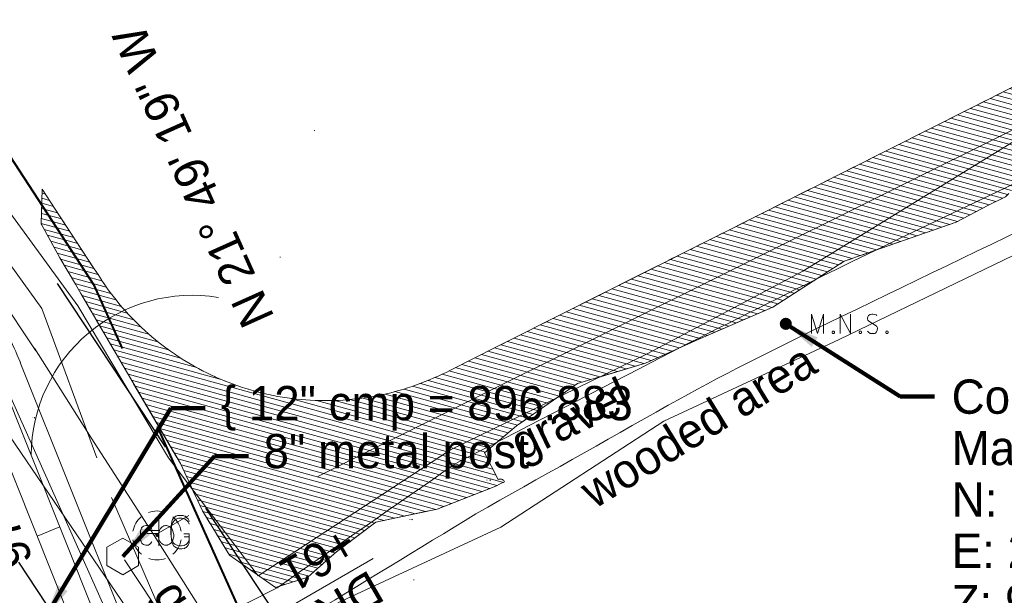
# Model space of a CAD drawing. Header units: feet. Extents: x 2433273 to 2447442, y 555003 to 575201.
# Tile 23 of 226: x 2440263 to 2440465, y 560512 to 560630. Entities that reach past the tile are written whole.
import ezdxf
from ezdxf.enums import TextEntityAlignment as Align

# ---------------------------------------------------------------- set-up
doc = ezdxf.new("R2010")
doc.units = ezdxf.units.FT
doc.header["$LTSCALE"] = 50
doc.header["$MEASUREMENT"] = 0
for name, pattern in [('cl50', [100, 7.5, -7.5, 70, -7.5, 7.5]), ('constlimit', [0.85, 0.65, -0.1, -0.1]), ('DGN Style 2', [484.236387, 290.541832, -193.694555]), ('DGN Style 5', [338.965471, 145.270916, -193.694555]), ('DGN Style 7', [968.472775, 435.812749, -193.694555, 145.270916, -193.694555]), ('esmtshpr', [5.35, 1, -0.175, -0.175, 4]), ('esmtuex', [4.65, 0.8, -0.275, -0.275, 0.8, -0.3, 0.8, -0.3, 0.8, -0.3]), ('rowex', [4.85, 0.8, -0.375, -0.375, 0.8, -0.3, 0.8, -0.3, 0.8, -0.3]), ('stream', [1.4, 0.7, -0.1, 0.1, -0.1, 0.1, -0.1, 0.1, -0.1]), ('treelt', [0.3, -0.15, -0.15]), ('treert', [0.3, -0.15, -0.15])]:
    doc.linetypes.add(name, pattern=pattern)
for name, color, linetype, lineweight in [('DR_X_Cells', 151, 'DGN Style 2', 0), ('EV_Ecological_Wetlands', 151, 'stream', 13), ('GE_P_CL_50', 7, 'cl50', 13), ('GE_P_Driveway_CL', 7, 'DGN Style 7', 13), ('PV_P_Bikeway', 193, 'Continuous', 13), ('PV_P_Text', 7, 'Continuous', 13), ('PV_X_Driveway', 7, 'DGN Style 5', 0), ('RD_X_Cells', 7, 'Continuous', 0), ('RD_X_Gate', 230, 'Continuous', 0), ('RW_P_Const_Limits', 120, 'constlimit', 0), ('RW_P_Esmt_SH', 193, 'esmtshpr', 40), ('RW_X_Esmt_U', 6, 'esmtuex', 30), ('RW_X_Fee_RW', 6, 'rowex', 30), ('SV_P_Control_Cells_Set', 7, 'Continuous', 0), ('SV_X_Text', 7, 'Continuous', 0), ('UT_X_Gas', 2, 'Continuous', 0), ('UT_X_Gas_Cells', 2, 'Continuous', 0), ('UT_X_Overhead_Electric', 1, 'Continuous', 0), ('VG_X_Tree_Line_Lt', 3, 'treelt', 0), ('VG_X_Tree_Line_Rt', 3, 'treert', 0)]:
    doc.layers.add(name, color=color, linetype=linetype, lineweight=lineweight)
doc.layers.add('GK_Visualization', color=30, linetype='Continuous', lineweight=13, plot=False)
doc.styles.add('Slanted-Normal LS 0.50', font='font31.shx', dxfattribs={"height": 0.14})
doc.styles.add('Slanted-Normal LS 0.50_0', font='font31.shx')
doc.styles.add('Style-font30', font='font30.shx')
doc.styles.add('Style-font31', font='font31.shx')
doc.dimstyles.new('Dec-0  Slanted', dxfattribs={"dimscale": 50, "dimtxt": 0.14, "dimasz": 0.14, "dimexe": 0.07, "dimexo": 0.07, "dimgap": 0.07, "dimtad": 1, "dimdec": 0, "dimzin": 3, "dimdsep": 46, "dimtxsty": 'Slanted-Normal LS 0.50_0', "dimcen": 0.09, "dimclrd": 97, "dimclre": 97, "dimclrt": 7, "dimadec": 0, "dimazin": 3, "dimtfac": 1, "dimtdec": 0, "dimtofl": 0, "dimtmove": 1, "dimatfit": 1, "dimfxl": 1, "dimtzin": 3, "dimlwd": 0, "dimlwe": 0, "dimarcsym": 0})

# ---------------------------------------------------------------- blocks, each defined once
blk = doc.blocks.new('X_115')
at = {"layer": 'GK_Visualization', "color": 1, "linetype": 'Continuous', "lineweight": 0}
for p, q in [((-0.07, -0.07), (0.07, 0.07)), ((-0.07, 0.07), (0.07, -0.07))]:
    blk.add_line(p, q, dxfattribs=at)
blk = doc.blocks.new('X_116')
at = {"layer": 'GK_Visualization', "color": 1, "linetype": 'Continuous', "lineweight": 0}
for p, q in [((-0.07, -0.07), (0.07, 0.07)), ((-0.07, 0.07), (0.07, -0.07))]:
    blk.add_line(p, q, dxfattribs=at)
blk = doc.blocks.new('SURVPN-CROSS_36')
at = {"layer": 'GK_Visualization', "color": 30, "linetype": 'Continuous', "lineweight": 0}
for p, q in [((0.07, 0), (-0.07, 0)), ((0, 0.07), (0, -0.07))]:
    blk.add_line(p, q, dxfattribs=at)
blk = doc.blocks.new('SURVPN-CROSS_37')
at = {"layer": 'GK_Visualization', "color": 30, "linetype": 'Continuous', "lineweight": 0}
for p, q in [((0.07, 0), (-0.07, 0)), ((0, 0.07), (0, -0.07))]:
    blk.add_line(p, q, dxfattribs=at)
blk = doc.blocks.new('SURVPN-CROSS_39')
at = {"layer": 'GK_Visualization', "color": 30, "linetype": 'Continuous', "lineweight": 0}
for p, q in [((0.07, 0), (-0.07, 0)), ((0, 0.07), (0, -0.07))]:
    blk.add_line(p, q, dxfattribs=at)
blk = doc.blocks.new('X_117')
at = {"layer": 'GK_Visualization', "color": 1, "linetype": 'Continuous', "lineweight": 0}
for p, q in [((-0.07, -0.07), (0.07, 0.07)), ((-0.07, 0.07), (0.07, -0.07))]:
    blk.add_line(p, q, dxfattribs=at)
blk = doc.blocks.new('SURVPN-CROSS_41')
at = {"layer": 'GK_Visualization', "color": 30, "linetype": 'Continuous', "lineweight": 0}
for p, q in [((0.07, 0), (-0.07, 0)), ((0, 0.07), (0, -0.07))]:
    blk.add_line(p, q, dxfattribs=at)
blk = doc.blocks.new('SURVPN-CROSS_43')
at = {"layer": 'GK_Visualization', "color": 30, "linetype": 'Continuous', "lineweight": 0}
for p, q in [((0.07, 0), (-0.07, 0)), ((0, 0.07), (0, -0.07))]:
    blk.add_line(p, q, dxfattribs=at)
blk = doc.blocks.new('SURVPN-CROSS_75')
at = {"layer": 'GK_Visualization', "color": 30, "linetype": 'Continuous', "lineweight": 0}
for p, q in [((0.07, 0), (-0.07, 0)), ((0, 0.07), (0, -0.07))]:
    blk.add_line(p, q, dxfattribs=at)
blk = doc.blocks.new('GMRK_7')
at = {"layer": 'UT_X_Gas_Cells', "color": 2, "linetype": 'Continuous', "lineweight": 0}
for p, q in [((0, -0.05), (0, 0.05)), ((0, 0), (-0.0476, 0))]:
    blk.add_line(p, q, dxfattribs=at)
at = {"layer": 'UT_X_Gas_Cells', "color": 2, "linetype": 'Continuous', "lineweight": 0, "flags": 128}
blk.add_lwpolyline([(0.1238, 0.0378), (0.1228, 0.0427), (0.1199, 0.0476), (0.115, 0.0526), (0.1081, 0.0585), (0.1032, 0.0604), (0.0992, 0.0614), (0.0933, 0.0624), (0.0815, 0.0624), (0.0766, 0.0614), (0.0736, 0.0604), (0.0697, 0.0585), (0.0618, 0.0526), (0.0569, 0.0457), (0.0539, 0.0378), (0.052, 0.027), (0.05, 0.0112), (0.05, -0.0094), (0.051, -0.0262), (0.0549, -0.039), (0.0608, -0.0508), (0.0658, -0.0547), (0.0717, -0.0586), (0.0825, -0.0626), (0.0933, -0.0626), (0.1041, -0.0606), (0.1081, -0.0586), (0.112, -0.0567), (0.116, -0.0527), (0.1199, -0.0468), (0.1238, -0.038), (0.1238, -0.0134), (0.1032, -0.0134)], dxfattribs=at)
blk = doc.blocks.new('MNAILS_6')
at = {"layer": 'SV_P_Control_Cells_Set', "linetype": 'Continuous', "lineweight": 0}
h = blk.add_hatch(color=7, dxfattribs=at)
edge = h.paths.add_edge_path()
edge.add_arc((0, 0), 0.0249, 0, 360)
at = {"layer": 'SV_P_Control_Cells_Set', "color": 7, "linetype": 'Continuous', "lineweight": 0, "flags": 128}
for points in [[(0.1045, -0.04), (0.1045, 0.04), (0.1299, -0.04), (0.1541, 0.04), (0.1541, -0.04)], [(0.223, -0.04), (0.223, 0.04), (0.2644, -0.04), (0.2644, 0.04)], [(0.3718, 0.0343), (0.3707, 0.0356), (0.3691, 0.0368), (0.3641, 0.0387), (0.358, 0.04), (0.3536, 0.04), (0.352, 0.04), (0.3448, 0.0381), (0.3388, 0.0343), (0.3349, 0.0293), (0.3338, 0.0242), (0.3338, 0.0204), (0.3349, 0.0154), (0.3393, 0.011), (0.3696, -0.0079), (0.3724, -0.0104), (0.3735, -0.0129), (0.3746, -0.0167), (0.3746, -0.0205), (0.374, -0.0243), (0.3735, -0.0268), (0.3724, -0.03), (0.3713, -0.0325), (0.3702, -0.0344), (0.3685, -0.0362), (0.3669, -0.0375), (0.3647, -0.0388), (0.363, -0.0394), (0.358, -0.04), (0.3503, -0.04), (0.3454, -0.0388), (0.3382, -0.0344), (0.3338, -0.0306)], [(0.1927, -0.0293), (0.1955, -0.0293), (0.1971, -0.0306), (0.1988, -0.0331), (0.1988, -0.0362), (0.1971, -0.0388), (0.1955, -0.04), (0.1927, -0.04), (0.1911, -0.0388), (0.1894, -0.0362), (0.1894, -0.0331), (0.1911, -0.0306), (0.1927, -0.0293)], [(0.3035, -0.0293), (0.3062, -0.0293), (0.3079, -0.0306), (0.3095, -0.0331), (0.3095, -0.0362), (0.3079, -0.0388), (0.3062, -0.04), (0.3035, -0.04), (0.3018, -0.0388), (0.3002, -0.0362), (0.3002, -0.0331), (0.3018, -0.0306), (0.3035, -0.0293)], [(0.4126, -0.0293), (0.4154, -0.0293), (0.417, -0.0306), (0.4187, -0.0331), (0.4187, -0.0362), (0.417, -0.0388), (0.4154, -0.04), (0.4126, -0.04), (0.411, -0.0388), (0.4093, -0.0362), (0.4093, -0.0331), (0.411, -0.0306), (0.4126, -0.0293)]]:
    blk.add_lwpolyline(points, dxfattribs=at)
blk = doc.blocks.new('POST_50')
at = {"layer": 'RD_X_Cells', "color": 30, "linetype": 'Continuous', "lineweight": 0, "flags": 128}
blk.add_lwpolyline([(-0.0649, -0.0375), (0, -0.075), (0.0649, -0.0375), (0.0649, 0.0375), (0, 0.075), (-0.0649, 0.0375), (-0.0649, -0.0375)], dxfattribs=at)
blk = doc.blocks.new('COUT-X')
at = {"layer": 'DR_X_Cells', "color": 133, "linetype": 'Continuous', "lineweight": 0, "flags": 128}
for points in [[(-0.0207, 0.0242), (-0.0239, 0.0312), (-0.027, 0.035), (-0.0302, 0.0375), (-0.0327, 0.0387), (-0.0396, 0.04), (-0.0465, 0.04), (-0.0554, 0.0375), (-0.0604, 0.0337), (-0.0629, 0.0305), (-0.0654, 0.0261), (-0.0673, 0.0192), (-0.068, 0.0066), (-0.068, -0.0028), (-0.068, -0.0091), (-0.0673, -0.0148), (-0.0654, -0.0249), (-0.0648, -0.0268), (-0.0623, -0.0312), (-0.0598, -0.0343), (-0.0554, -0.0375), (-0.0516, -0.0387), (-0.0465, -0.04), (-0.0409, -0.04), (-0.0352, -0.0394), (-0.0333, -0.0387), (-0.0308, -0.0375), (-0.0283, -0.035), (-0.0251, -0.0318), (-0.0226, -0.028), (-0.0207, -0.0249)], [(0.0303, 0.0394), (0.0284, 0.0387), (0.0265, 0.0381), (0.0234, 0.0362), (0.0215, 0.035), (0.0183, 0.0324), (0.0158, 0.0299), (0.0146, 0.0287), (0.0127, 0.0261), (0.0095, 0.0198), (0.007, 0.0135), (0.0057, 0.0079), (0.0051, -0.0003), (0.0057, -0.0091), (0.0076, -0.0154), (0.0095, -0.0205), (0.0108, -0.023), (0.0127, -0.0261), (0.0152, -0.0293), (0.0171, -0.0312), (0.019, -0.0331), (0.0215, -0.035), (0.0246, -0.0368), (0.0303, -0.0394), (0.0335, -0.04), (0.0397, -0.04), (0.0423, -0.0394), (0.0448, -0.0387), (0.0479, -0.0375), (0.0511, -0.0356), (0.053, -0.0343), (0.0549, -0.0331), (0.0568, -0.0312), (0.0586, -0.0287), (0.0599, -0.0268), (0.0612, -0.0249), (0.0624, -0.023), (0.0643, -0.0192), (0.0662, -0.0148), (0.0675, -0.0098), (0.0681, -0.0054), (0.0681, -0.0047), (0.0681, -0.0003), (0.0681, 0.0035), (0.0675, 0.0085), (0.0662, 0.0135), (0.0649, 0.0173), (0.063, 0.0217), (0.0612, 0.0255), (0.058, 0.0293), (0.0555, 0.0318), (0.053, 0.0343), (0.0505, 0.0362), (0.0467, 0.0381), (0.0429, 0.0394), (0.0391, 0.04), (0.0347, 0.04), (0.0303, 0.0394)]]:
    blk.add_lwpolyline(points, dxfattribs=at)
at = {"layer": 'DR_X_Cells', "color": 133, "linetype": 'Continuous', "lineweight": 0}
for start, end in [(70.0577, 110.1061), (130.0806, 170.0721), (10.0169, 50.0392), (190.0169, 230.0392), (310.0114, 350.0264), (250.0577, 290.0473)]:
    blk.add_arc((0, -0.0001), 0.1, start, end, dxfattribs=at)
at = {"layer": 'DR_X_Cells', "color": 151, "lineweight": 53}
blk.add_point((0, 0), dxfattribs=at)
blk = doc.blocks.new('GMRK_19')
at = {"layer": 'UT_X_Gas_Cells', "color": 2, "linetype": 'Continuous', "lineweight": 0}
for p, q in [((0, -0.05), (0, 0.05)), ((0, 0), (-0.0476, 0))]:
    blk.add_line(p, q, dxfattribs=at)
at = {"layer": 'UT_X_Gas_Cells', "color": 2, "linetype": 'Continuous', "lineweight": 0, "flags": 128}
blk.add_lwpolyline([(0.1238, 0.0378), (0.1228, 0.0427), (0.1199, 0.0476), (0.115, 0.0526), (0.1081, 0.0585), (0.1032, 0.0604), (0.0992, 0.0614), (0.0933, 0.0624), (0.0815, 0.0624), (0.0766, 0.0614), (0.0736, 0.0604), (0.0697, 0.0585), (0.0618, 0.0526), (0.0569, 0.0457), (0.0539, 0.0378), (0.052, 0.027), (0.05, 0.0112), (0.05, -0.0094), (0.051, -0.0262), (0.0549, -0.039), (0.0608, -0.0508), (0.0658, -0.0547), (0.0717, -0.0586), (0.0825, -0.0626), (0.0933, -0.0626), (0.1041, -0.0606), (0.1081, -0.0586), (0.112, -0.0567), (0.116, -0.0527), (0.1199, -0.0468), (0.1238, -0.038), (0.1238, -0.0134), (0.1032, -0.0134)], dxfattribs=at)

msp = doc.modelspace()

# ---------------------------------------------------------------- hatches: boundary and pattern name
at = {"layer": 'EV_Ecological_Wetlands', "linetype": 'Continuous'}
h = msp.add_hatch(dxfattribs=at)
h.set_pattern_fill('HATCH', color=256, style=0, pattern_type=2)
h.set_pattern_definition([(164.64986, (2440309.7145, 560544.6827), (-0.264717, -0.964326), [])])
h.paths.add_polyline_path([(2440271.6, 560581.31), (2440274.78, 560575.9), (2440275.88, 560574.02), (2440280.58, 560566), (2440296.25, 560539.3), (2440300.23, 560530.73), (2440300.77, 560529.58), (2440306.32, 560520.55), (2440315.7, 560513.95), (2440317.42, 560514.5), (2440322.29, 560516.03), (2440326.16, 560519.45), (2440328.2, 560521.24), (2440336.2, 560527.25), (2440348.79, 560529.95), (2440360.78, 560534.65), (2440361.68, 560535.09), (2440362.57, 560535.54), (2440362.49, 560535.67), (2440362.39, 560535.79), (2440362.27, 560535.9), (2440362.14, 560535.98), (2440361.99, 560536.04), (2440361.84, 560536.08), (2440361.68, 560536.09), (2440361.53, 560536.08), (2440361.37, 560536.04), (2440361.23, 560535.98), (2440358.48, 560541.44), (2440365, 560546.94), (2440377.5, 560555.62), (2440391.39, 560559.78), (2440402.16, 560564.65), (2440417.43, 560571.24), (2440432.02, 560580.62), (2440454.93, 560588.6), (2440461.53, 560592.08), (2440465, 560593.81), (2440468.13, 560596.94), (2440470.91, 560601.8), (2440491.59, 560628.84), (2440450.24, 560608.04), (2440405.57, 560585.57), (2440360.9, 560563.1), (2440351.61, 560558.43), (2440350.61, 560557.89), (2440350.28, 560557.74), (2440349.94, 560557.6), (2440348.99, 560557.15), (2440348.12, 560556.76), (2440347.23, 560556.37), (2440346.34, 560556.01), (2440345.45, 560555.67), (2440344.56, 560555.34), (2440343.63, 560555.02), (2440342.73, 560554.72), (2440341.81, 560554.43), (2440340.89, 560554.17), (2440339.97, 560553.92), (2440339.03, 560553.68), (2440338.09, 560553.46), (2440337.15, 560553.26), (2440336.22, 560553.07), (2440335.27, 560552.9), (2440334.34, 560552.75), (2440333.39, 560552.61), (2440332.42, 560552.49), (2440331.47, 560552.39), (2440330.51, 560552.3), (2440329.56, 560552.23), (2440328.6, 560552.18), (2440327.65, 560552.14), (2440326.68, 560552.12), (2440325.68, 560552.12), (2440324.94, 560552.12), (2440323.79, 560552.16), (2440322.83, 560552.21), (2440321.9, 560552.27), (2440320.93, 560552.35), (2440319.97, 560552.45), (2440319.02, 560552.56), (2440318.07, 560552.69), (2440317.12, 560552.84), (2440316.19, 560553), (2440315.22, 560553.18), (2440314.3, 560553.38), (2440313.35, 560553.59), (2440312.42, 560553.82), (2440311.51, 560554.06), (2440310.58, 560554.32), (2440309.64, 560554.61), (2440308.75, 560554.89), (2440307.82, 560555.21), (2440306.94, 560555.53), (2440306.03, 560555.87), (2440305.13, 560556.23), (2440304.25, 560556.6), (2440303.37, 560556.99), (2440302.51, 560557.39), (2440302.49, 560557.4), (2440301.64, 560557.81), (2440300.79, 560558.24), (2440299.94, 560558.68), (2440299.09, 560559.15), (2440298.26, 560559.63), (2440297.43, 560560.12), (2440296.61, 560560.63), (2440295.81, 560561.15), (2440295.02, 560561.67), (2440294.22, 560562.23), (2440293.26, 560562.92), (2440292.71, 560563.34), (2440291.92, 560563.95), (2440291.17, 560564.55), (2440290.43, 560565.17), (2440289.71, 560565.79), (2440288.99, 560566.43), (2440288.29, 560567.08), (2440287.6, 560567.75), (2440286.91, 560568.43), (2440286.24, 560569.12), (2440285.98, 560569.4), (2440285.59, 560569.81), (2440284.94, 560570.52), (2440284.31, 560571.25), (2440283.68, 560571.99), (2440283.09, 560572.72), (2440282.48, 560573.49), (2440281.91, 560574.24), (2440281.35, 560575.01), (2440280.79, 560575.8), (2440280.11, 560576.78), (2440280.11, 560576.79), (2440279.41, 560577.88), (2440278.64, 560579.05), (2440271.56, 560589.9), (2440267.99, 560595.37), (2440267.78, 560588.26)])

# ---------------------------------------------------------------- linework, layer by layer
at = {"layer": 'EV_Ecological_Wetlands', "linetype": 'Continuous', "flags": 128}
msp.add_lwpolyline([(2440491.59, 560628.84), (2440450.24, 560608.04), (2440405.57, 560585.57), (2440360.9, 560563.1), (2440351.61, 560558.43), (2440350.61, 560557.89), (2440350.28, 560557.74), (2440349.94, 560557.6), (2440348.99, 560557.15), (2440348.12, 560556.76), (2440347.23, 560556.37), (2440346.34, 560556.01), (2440345.45, 560555.67), (2440344.56, 560555.34), (2440343.63, 560555.02), (2440342.73, 560554.72), (2440341.81, 560554.43), (2440340.89, 560554.17), (2440339.97, 560553.92), (2440339.03, 560553.68), (2440338.09, 560553.46), (2440337.15, 560553.26), (2440336.22, 560553.07), (2440335.27, 560552.9), (2440334.34, 560552.75), (2440333.39, 560552.61), (2440332.42, 560552.49), (2440331.47, 560552.39), (2440330.51, 560552.3), (2440329.56, 560552.23), (2440328.6, 560552.18), (2440327.65, 560552.14), (2440326.68, 560552.12), (2440325.68, 560552.12), (2440324.94, 560552.12), (2440323.79, 560552.16), (2440322.83, 560552.21), (2440321.9, 560552.27), (2440320.93, 560552.35), (2440319.97, 560552.45), (2440319.02, 560552.56), (2440318.07, 560552.69), (2440317.12, 560552.84), (2440316.19, 560553), (2440315.22, 560553.18), (2440314.3, 560553.38), (2440313.35, 560553.59), (2440312.42, 560553.82), (2440311.51, 560554.06), (2440310.58, 560554.32), (2440309.64, 560554.61), (2440308.75, 560554.89), (2440307.82, 560555.21), (2440306.94, 560555.53), (2440306.03, 560555.87), (2440305.13, 560556.23), (2440304.25, 560556.6), (2440303.37, 560556.99), (2440302.51, 560557.39), (2440302.49, 560557.4), (2440301.64, 560557.81), (2440300.79, 560558.24), (2440299.94, 560558.68), (2440299.09, 560559.15), (2440298.26, 560559.63), (2440297.43, 560560.12), (2440296.61, 560560.63), (2440295.81, 560561.15), (2440295.02, 560561.67), (2440294.22, 560562.23), (2440293.26, 560562.92), (2440292.71, 560563.34), (2440291.92, 560563.95), (2440291.17, 560564.55), (2440290.43, 560565.17), (2440289.71, 560565.79), (2440288.99, 560566.43), (2440288.29, 560567.08), (2440287.6, 560567.75), (2440286.91, 560568.43), (2440286.24, 560569.12), (2440285.98, 560569.4), (2440285.59, 560569.81), (2440284.94, 560570.52), (2440284.31, 560571.25), (2440283.68, 560571.99), (2440283.09, 560572.72), (2440282.48, 560573.49), (2440281.91, 560574.24), (2440281.35, 560575.01), (2440280.79, 560575.8), (2440280.11, 560576.78), (2440280.11, 560576.79), (2440279.41, 560577.88), (2440278.64, 560579.05), (2440271.56, 560589.9), (2440267.99, 560595.37), (2440267.78, 560588.26), (2440271.6, 560581.31), (2440271.6, 560581.31), (2440274.78, 560575.9), (2440275.88, 560574.02), (2440280.58, 560566), (2440296.25, 560539.3), (2440300.23, 560530.73), (2440300.77, 560529.58), (2440306.32, 560520.55), (2440315.7, 560513.95), (2440317.42, 560514.5), (2440322.29, 560516.03), (2440326.16, 560519.45), (2440328.2, 560521.24), (2440336.2, 560527.25), (2440348.79, 560529.95), (2440360.78, 560534.65), (2440361.68, 560535.09), (2440362.57, 560535.54), (2440362.49, 560535.67), (2440362.39, 560535.79), (2440362.27, 560535.9), (2440362.14, 560535.98), (2440361.99, 560536.04), (2440361.84, 560536.08), (2440361.68, 560536.09), (2440361.53, 560536.08), (2440361.37, 560536.04), (2440361.23, 560535.98), (2440358.48, 560541.44), (2440365, 560546.94), (2440377.5, 560555.62), (2440391.39, 560559.78), (2440402.16, 560564.65), (2440417.43, 560571.24), (2440432.02, 560580.62), (2440454.93, 560588.6), (2440461.53, 560592.08), (2440465, 560593.81)], dxfattribs=at)
at = {"layer": 'EV_Ecological_Wetlands', "ltscale": 0.500001, "flags": 128}
msp.add_lwpolyline([(2440267.78, 560588.26), (2440267.99, 560595.37), (2440271.56, 560589.9), (2440278.64, 560579.05), (2440279.41, 560577.88), (2440280.11, 560576.79), (2440280.11, 560576.78), (2440280.79, 560575.8), (2440281.35, 560575.01), (2440281.91, 560574.24), (2440282.48, 560573.49), (2440283.09, 560572.72), (2440283.68, 560571.99), (2440284.31, 560571.25), (2440284.94, 560570.52), (2440285.59, 560569.81), (2440285.98, 560569.4), (2440286.24, 560569.12), (2440286.91, 560568.43), (2440287.6, 560567.75), (2440288.29, 560567.08), (2440288.99, 560566.43), (2440289.71, 560565.79), (2440290.43, 560565.17), (2440291.17, 560564.55), (2440291.92, 560563.95), (2440292.71, 560563.34), (2440293.26, 560562.92), (2440294.22, 560562.23), (2440295.02, 560561.67), (2440295.81, 560561.15), (2440296.61, 560560.63), (2440297.43, 560560.12), (2440298.26, 560559.63), (2440299.09, 560559.15), (2440299.94, 560558.68), (2440300.79, 560558.24), (2440301.64, 560557.81), (2440302.49, 560557.4), (2440302.51, 560557.39), (2440303.37, 560556.99), (2440304.25, 560556.6), (2440305.13, 560556.23), (2440306.03, 560555.87), (2440306.94, 560555.53), (2440307.82, 560555.21), (2440308.75, 560554.89), (2440309.64, 560554.61), (2440310.58, 560554.32), (2440311.51, 560554.06), (2440312.42, 560553.82), (2440313.35, 560553.59), (2440314.3, 560553.38), (2440315.22, 560553.18), (2440316.19, 560553), (2440317.12, 560552.84), (2440318.07, 560552.69), (2440319.02, 560552.56), (2440319.97, 560552.45), (2440320.93, 560552.35), (2440321.9, 560552.27), (2440322.83, 560552.21), (2440323.79, 560552.16), (2440324.94, 560552.12), (2440325.68, 560552.12), (2440326.68, 560552.12), (2440327.65, 560552.14), (2440328.6, 560552.18), (2440329.56, 560552.23), (2440330.51, 560552.3), (2440331.47, 560552.39), (2440332.42, 560552.49), (2440333.39, 560552.61), (2440334.34, 560552.75), (2440335.27, 560552.9), (2440336.22, 560553.07), (2440337.15, 560553.26), (2440338.09, 560553.46), (2440339.03, 560553.68), (2440339.97, 560553.92), (2440340.89, 560554.17), (2440341.81, 560554.43), (2440342.73, 560554.72), (2440343.63, 560555.02), (2440344.56, 560555.34), (2440345.45, 560555.67), (2440346.34, 560556.01), (2440347.23, 560556.37), (2440348.12, 560556.76), (2440348.99, 560557.15), (2440349.94, 560557.6), (2440350.28, 560557.74), (2440350.61, 560557.89), (2440351.61, 560558.43), (2440360.9, 560563.1), (2440405.57, 560585.57), (2440450.24, 560608.04), (2440491.59, 560628.84), (2440470.91, 560601.8), (2440468.13, 560596.94), (2440465, 560593.81), (2440461.53, 560592.08), (2440454.93, 560588.6), (2440432.02, 560580.62), (2440417.43, 560571.24), (2440402.16, 560564.65), (2440391.39, 560559.78), (2440377.5, 560555.62), (2440365, 560546.94), (2440358.48, 560541.44), (2440361.23, 560535.98), (2440361.37, 560536.04), (2440361.53, 560536.08), (2440361.68, 560536.09), (2440361.84, 560536.08), (2440361.99, 560536.04), (2440362.14, 560535.98), (2440362.27, 560535.9), (2440362.39, 560535.79), (2440362.49, 560535.67), (2440362.57, 560535.54), (2440361.68, 560535.09), (2440360.78, 560534.65), (2440348.79, 560529.95), (2440336.2, 560527.25), (2440328.2, 560521.24), (2440326.16, 560519.45), (2440322.29, 560516.03), (2440317.42, 560514.5), (2440315.7, 560513.95), (2440306.32, 560520.55), (2440300.77, 560529.58), (2440300.23, 560530.73), (2440296.25, 560539.3), (2440280.58, 560566), (2440275.88, 560574.02), (2440274.78, 560575.9), (2440271.6, 560581.31), (2440267.78, 560588.26)], close=True, dxfattribs=at)
at = {"layer": 'GE_P_CL_50'}
msp.add_line((2440289.98, 560480.4), (2440258.88, 560558.07), dxfattribs=at)
at = {"layer": 'GE_P_CL_50', "linetype": 'Continuous'}
msp.add_line((2440271.6, 560526.3), (2440266.96, 560524.44), dxfattribs=at)
at = {"layer": 'GE_P_CL_50', "linetype": 'Continuous', "extrusion": (0, 0, -1)}
msp.add_arc((-2440298.69, 560540.68), 32.98, 0.5837, 99.3033, dxfattribs=at)
at = {"layer": 'GE_P_Driveway_CL'}
msp.add_line((2440271.36, 560482.64), (2440335.67, 560519.87), dxfattribs=at)
at = {"layer": 'GK_Visualization', "color": 1, "flags": 128}
msp.add_lwpolyline([(2441570.48, 560159.23, 0.142047), (2441540.61, 560174.22), (2440920.75, 560288.88, -0.221565), (2440879.47, 560318.29, 0.367642), (2440806.46, 560344.98), (2440506.24, 560233.98, -0.370651), (2440432.93, 560261.22), (2440366.26, 560381.79, 0.037029), (2440361.4, 560389.22), (2440318.88, 560444.78), (2440293.97, 560482.32, -0.041128), (2440289.22, 560490.96), (2440256.67, 560563.59)], format="xyb", dxfattribs=at)
at = {"layer": 'PV_P_Bikeway'}
for p, q in [((2440294.62, 560482.26), (2440263.52, 560559.93)), ((2440285.34, 560478.54), (2440254.24, 560556.21))]:
    msp.add_line(p, q, dxfattribs=at)
msp.add_arc((2440203.18, 560535.77), 65, 21.8219, 33.1391, dxfattribs=at)
at = {"layer": 'PV_X_Driveway', "flags": 128}
msp.add_lwpolyline([(2440316.02, 560513.87), (2440315.9, 560513.78), (2440303.77, 560507.68), (2440290.08, 560503.84), (2440276.53, 560500.44), (2440266.71, 560502.58), (2440255.09, 560507.88), (2440262.35, 560496.64), (2440274.77, 560477.93), (2440284.02, 560464.1), (2440283.39, 560474.12), (2440285.05, 560482.15), (2440292.07, 560488.15), (2440303.72, 560495.09), (2440314.25, 560501.19), (2440321.26, 560507.39)], dxfattribs=at)
at = {"layer": 'PV_X_Driveway'}
for points, knots in [([(2440640.19, 560592.39), (2440628.41, 560603.97), (2440616.62, 560615.55), (2440604.83, 560627.14), (2440593.22, 560638.54), (2440572.76, 560645.91), (2440557.84, 560640.37), (2440544.77, 560635.53), (2440531.56, 560629.42), (2440518.83, 560622.95), (2440503.96, 560615.39), (2440489.35, 560607.55), (2440474.42, 560600.22), (2440457.75, 560592.04), (2440440.9, 560584.22), (2440424.28, 560575.94), (2440413.68, 560570.65), (2440403.08, 560565.36), (2440392.56, 560559.93), (2440379.18, 560553.02), (2440365.81, 560546.11), (2440352.43, 560539.2), (2440340.29, 560530.76), (2440328.16, 560522.31), (2440316.02, 560513.87)], [0, 0, 0, 0, 0.075706, 0.075706, 0.075706, 0.150268, 0.150268, 0.150268, 0.215515, 0.215515, 0.215515, 0.291686, 0.291686, 0.291686, 0.376767, 0.376767, 0.376767, 0.431024, 0.431024, 0.431024, 0.5, 0.5, 0.5, 1, 1, 1, 1]), ([(2440634.41, 560585.11), (2440621.36, 560595.42), (2440608.31, 560605.73), (2440595.25, 560616.04), (2440579.59, 560628.41), (2440553.86, 560626.15), (2440535.43, 560618.73), (2440531.36, 560617.1), (2440527.27, 560615.39), (2440523.29, 560613.48), (2440508.02, 560606.15), (2440492.74, 560598.83), (2440477.48, 560591.49), (2440461.16, 560583.64), (2440444.85, 560575.78), (2440428.55, 560567.9), (2440417.57, 560562.59), (2440406.65, 560557.16), (2440396.03, 560551.17), (2440382.91, 560543.77), (2440369.8, 560536.37), (2440356.68, 560528.97), (2440344.87, 560521.77), (2440333.07, 560514.58), (2440321.26, 560507.39)], [0, 0, 0, 0, 0.080512, 0.080512, 0.080512, 0.177135, 0.177135, 0.177135, 0.198467, 0.198467, 0.198467, 0.280464, 0.280464, 0.280464, 0.368099, 0.368099, 0.368099, 0.427111, 0.427111, 0.427111, 0.5, 0.5, 0.5, 1, 1, 1, 1])]:
    msp.add_open_spline(points, degree=3, knots=knots, dxfattribs=at)
at = {"layer": 'RD_X_Gate', "flags": 128}
msp.add_lwpolyline([(2440308.15, 560484.39), (2440284.83, 560519.55)], dxfattribs=at)
at = {"layer": 'RW_P_Const_Limits'}
for p, q in [((2440267.95, 560570.96), (2440258.09, 560584.57)), ((2440267.95, 560570.96), (2440282.2, 560532.3)), ((2440282.2, 560532.3), (2440293.84, 560505.29))]:
    msp.add_line(p, q, dxfattribs=at)
at = {"layer": 'RW_P_Esmt_SH'}
for p, q in [((2440278.68, 560575.61), (2440018.75, 560973.74)), ((2440312.03, 560501.18), (2440278.68, 560575.61))]:
    msp.add_line(p, q, dxfattribs=at)
at = {"layer": 'RW_X_Esmt_U'}
msp.add_line((2440421.34, 560348.67), (2439387.63, 561913.37), dxfattribs=at)
at = {"layer": 'RW_X_Fee_RW'}
msp.add_line((2440388.61, 560329.27), (2439355.99, 561892.33), dxfattribs=at)
at = {"layer": 'UT_X_Gas'}
for p, q in [((2440266.72, 560562.27), (2439955, 561029.59)), ((2440324.37, 560536.59), (2440513.91, 560631.14))]:
    msp.add_line(p, q, dxfattribs=at)
at = {"layer": 'UT_X_Gas', "flags": 128}
for points in [[(2440266.45, 560562.87), (2440278.04, 560544.5), (2440290.86, 560524.53), (2440307.96, 560497.63), (2440319.77, 560479.86)], [(2440290.86, 560524.53), (2440297.98, 560528.63)]]:
    msp.add_lwpolyline(points, dxfattribs=at)
at = {"layer": 'UT_X_Overhead_Electric', "flags": 128}
msp.add_lwpolyline([(2440484.94, 560125.89), (2440303.4, 560483.16), (2440077.36, 560814.73), (2439858.91, 561146.66), (2439663.79, 561442.6), (2439469.82, 561735.95), (2439281.04, 562024.84), (2439081.21, 562334.43), (2438862.95, 562669.03), (2438655.7, 562988.75), (2438247.85, 563617.47), (2438037.55, 563946.39), (2437842.2, 564172.7), (2437639.95, 564407.64)], dxfattribs=at)
at = {"layer": 'VG_X_Tree_Line_Lt', "flags": 128}
msp.add_lwpolyline([(2440328.43, 560510.8), (2440361.78, 560526.24), (2440395.15, 560547.91), (2440431, 560564.64), (2440524.16, 560609.6), (2440582.7, 560607.35), (2440610.03, 560597.12), (2440653.66, 560563.59), (2440676.28, 560540.82), (2440712.66, 560481.33), (2440705.88, 560441.47)], dxfattribs=at)
at = {"layer": 'VG_X_Tree_Line_Rt', "flags": 128}
msp.add_lwpolyline([(2440004.04, 560961.09), (2440021.98, 560930.84), (2440065.81, 560882.46), (2440090.51, 560851.11), (2440119.6, 560808.32), (2440140.6, 560776.18), (2440168.03, 560725.46), (2440202.15, 560677.97), (2440228.01, 560644.45), (2440249.05, 560607.42), (2440275.25, 560571.51), (2440293.85, 560540.43), (2440312.19, 560516.28), (2440351.51, 560542.09), (2440391.72, 560561.68), (2440423.53, 560578.59), (2440511.93, 560632.88), (2440553.32, 560642.02), (2440585.02, 560643.36), (2440615.39, 560663.52), (2440643.75, 560632.35), (2440636.29, 560602.71), (2440664.59, 560573.15), (2440684.29, 560547.97), (2440720.71, 560504.96), (2440721.8, 560534.19)], dxfattribs=at)

# ---------------------------------------------------------------- block references
at = {"layer": 'DR_X_Cells', "color": 133, "linetype": 'Continuous', "lineweight": 0, "xscale": 50, "yscale": 50, "zscale": 50}
msp.add_blockref('COUT-X', (2440291.48, 560524.57), dxfattribs=at)
at = {"layer": 'GK_Visualization', "color": 30, "linetype": 'Continuous', "lineweight": 0}
for name, p in [('SURVPN-CROSS_43', (2440323.66, 560607.32)), ('SURVPN-CROSS_39', (2440316.68, 560581.43)), ('SURVPN-CROSS_36', (2440266.44, 560548.63)), ('SURVPN-CROSS_41', (2440359.61, 560535.86)), ('SURVPN-CROSS_37', (2440343.64, 560527.82)), ('SURVPN-CROSS_75', (2440343.97, 560515.49))]:
    msp.add_blockref(name, p, dxfattribs=at)
at = {"layer": 'GK_Visualization', "color": 1, "linetype": 'Continuous', "lineweight": 0}
for name, p in [('X_116', (2440266.44, 560548.63)), ('X_117', (2440359.61, 560535.86)), ('X_115', (2440343.64, 560527.82))]:
    msp.add_blockref(name, p, dxfattribs=at)
at = {"layer": 'RD_X_Cells', "color": 30, "linetype": 'Continuous', "lineweight": 0, "xscale": 50, "yscale": 50, "zscale": 50}
msp.add_blockref('POST_50', (2440284.47, 560520.29), dxfattribs=at)
at = {"layer": 'SV_P_Control_Cells_Set', "color": 7, "linetype": 'Continuous', "lineweight": 0, "xscale": 50, "yscale": 50, "zscale": 50}
msp.add_blockref('MNAILS_6', (2440420.07, 560567.82), dxfattribs=at)
at = {"layer": 'UT_X_Gas_Cells', "color": 2, "linetype": 'Continuous', "lineweight": 0, "xscale": 50, "yscale": 50, "zscale": 50}
for name, p in [('GMRK_19', (2440291.83, 560525.55)), ('GMRK_7', (2440291.86, 560524.95))]:
    msp.add_blockref(name, p, dxfattribs=at)

# ---------------------------------------------------------------- texts
at = {"layer": 'GE_P_CL_50', "linetype": 'Continuous', "style": 'Style-font31'}
msp.add_text('N 21%%d 49\' 19" W', height=7, rotation=114.1391, dxfattribs=at).set_placement((2440295.66, 560596.49), align=Align.TOP_CENTER)
msp.add_text('97', height=7, rotation=111.8219, dxfattribs=at).set_placement((2440264.29, 560524.38), align=Align.CENTER)
at = {"layer": 'GK_Visualization', "color": 1, "style": 'Style-font30'}
for s, p in [('TEMP30', (2440266.44, 560548.63)), ('TEMPA29', (2440359.61, 560535.86)), ('TEMP29', (2440343.64, 560527.82))]:
    msp.add_text(s, height=0.14, dxfattribs=at).set_placement(p, align=Align.RIGHT)
at = {"layer": 'PV_P_Text', "insert": (2440343.69, 560502.48), "char_height": 7, "attachment_point": 1, "rotation": 210.0706, "line_spacing_factor": 0.9, "style": 'Slanted-Normal LS 0.50'}
msp.add_mtext('|\\PDRIVE\\P+61', dxfattribs=at)
at = {"layer": 'SV_X_Text', "style": 'Slanted-Normal LS 0.50'}
for s, rotation, p in [('wooded area', 31.5554, (2440380.9, 560529.86)), ('gravel', 25.6287, (2440365.98, 560539.76)), ('gate', 303.544, (2440290.46, 560512.48))]:
    msp.add_text(s, height=7, rotation=rotation, dxfattribs=at).set_placement(p)
at = {"layer": 'SV_X_Text', "char_height": 7, "style": 'Slanted-Normal LS 0.50'}
for s, insert, attachment_point, line_spacing_factor in [('Control Point #107\\PMagnail (set)\\PN: 560567.825\\PE: 2440420.070\\PZ: 902.591', (2440453.99, 560556.44), 1, 0.9), ('\\{ 12" cmp = 896.883', (2440304.51, 560550.56), 4, 0.606), ('8" metal post', (2440313.27, 560540.75), 4, 0.606)]:
    msp.add_mtext(s, dxfattribs=dict(at, insert=insert, attachment_point=attachment_point, line_spacing_factor=line_spacing_factor))

# ---------------------------------------------------------------- leaders
at = {"layer": 'SV_X_Text', "color": 97, "linetype": 'Continuous', "lineweight": 0, "annotation_type": 0, "has_hookline": 1, "hookline_direction": 0}
for points, text_width in [([(2440420.07, 560567.82), (2440443.49, 560552.94), (2440450.49, 560552.94)], 102.33), ([(2440268.62, 560507.79), (2440294.29, 560550.56), (2440301.29, 560550.56)], 106.72), ([(2440284.47, 560520.29), (2440303.21, 560540.75), (2440310.21, 560540.75)], 75.67)]:
    msp.add_leader(points, dimstyle='Dec-0  Slanted', override={"dimtad": 0, "dimclrd": 0, "dimlwd": 65534}, dxfattribs=dict(at, text_width=text_width))

doc.saveas('drawing.dxf')
